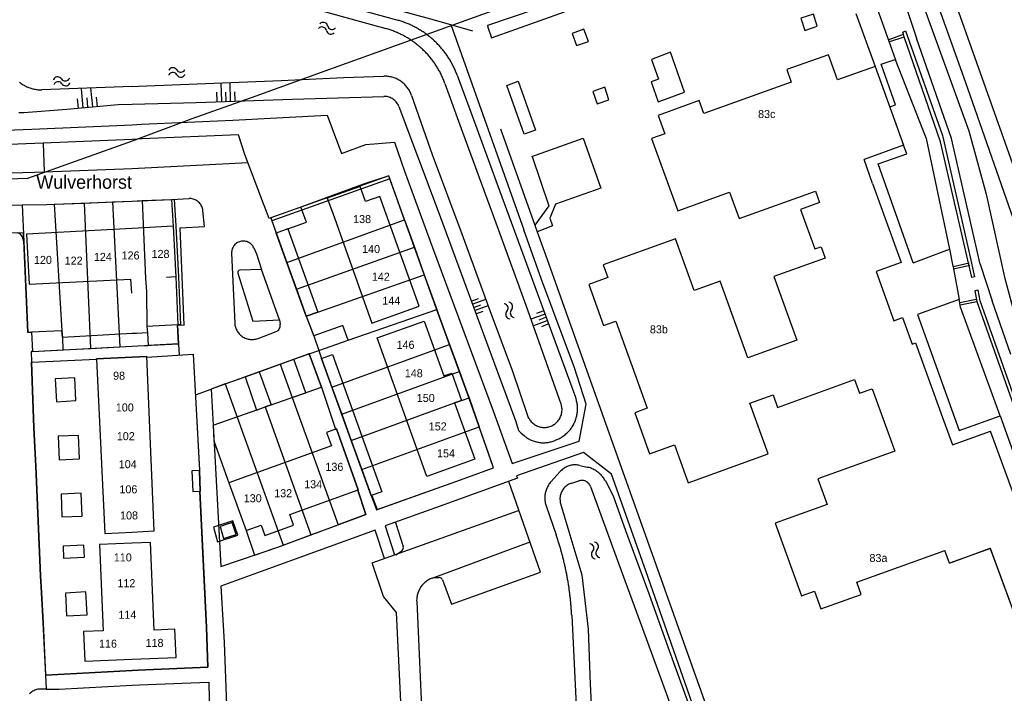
# Model space of a CAD drawing. Extents: x 123992 to 125854, y 449108 to 451911.
# Tile 66 of 175: x 124979 to 125163, y 450174 to 450300. Entities that reach past the tile are written whole.
import ezdxf
from ezdxf.enums import TextEntityAlignment as Align

# ---------------------------------------------------------------- set-up
doc = ezdxf.new("R2010")
doc.units = 0
for name, color, linetype in [('DEFAULT_113', 2, 'CONTINUOUS'), ('DEFAULT_117', 3, 'CONTINUOUS'), ('DEFAULT_21', 8, 'CONTINUOUS'), ('DEFAULT_4', 1, 'CONTINUOUS'), ('DEFAULT_48', 141, 'CONTINUOUS'), ('DEFAULT_5', 1, 'CONTINUOUS'), ('DEFAULT_6', 1, 'CONTINUOUS'), ('DEFAULT_79', 9, 'CONTINUOUS'), ('DEFAULT_80', 9, 'CONTINUOUS'), ('DEFAULT_87', 9, 'CONTINUOUS'), ('DEFAULT_99', 9, 'CONTINUOUS'), ('S04_TALUD', 9, 'CONTINUOUS'), ('S05_WATER', 141, 'CONTINUOUS')]:
    doc.layers.add(name, color=color, linetype=linetype)

msp = doc.modelspace()

# ---------------------------------------------------------------- linework, layer by layer
at = {"layer": 'DEFAULT_21'}
for points in [[(125090.048, 450309.965), (125065.343, 450301.166), (125035.943, 450290.585), (125023.061, 450285.882), (125011.134, 450281.65), (125000, 450277.535)], [(125090.048, 450309.965), (125065.343, 450301.166), (125035.943, 450290.585), (125023.061, 450285.882), (125011.134, 450281.65), (125000, 450277.535)], [(125000, 450277.535), (124980.464, 450270.507), (124951.588, 450269.513), (124919.676, 450268.594), (124904.791, 450268.129), (124904.996, 450265.315)], [(125000, 450277.535), (124980.464, 450270.507), (124951.588, 450269.513), (124919.676, 450268.594), (124904.791, 450268.129), (124904.996, 450265.315)], [(125047.898, 450271.033), (125025.862, 450263.16)], [(125048.079, 450270.492), (125026.053, 450262.629)], [(125048.079, 450270.492), (125047.898, 450271.033)], [(125050.826, 450262.825), (125048.079, 450270.492)], [(124979.419, 450265.6), (124983.96, 450265.663), (124985.418, 450265.723)], [(124985.418, 450265.723), (124991.002, 450265.951)], [(124985.418, 450265.723), (124986.865, 450242.108), (124986.982, 450240.86), (124987.029, 450238.531)], [(124991.002, 450265.951), (124996.289, 450266.168)], [(124991.002, 450265.951), (124992.186, 450238.795)], [(124996.289, 450266.168), (125000, 450266.32)], [(124996.289, 450266.168), (124997.665, 450239.076)], [(125000, 450266.32), (125001.826, 450266.395)], [(125001.826, 450266.395), (125007.338, 450266.62), (125007.837, 450266.65), (125008.139, 450261.616), (125008.632, 450252.18), (125009.019, 450243.228), (125008.453, 450243.2), (125008.647, 450239.667), (125002.993, 450239.356)], [(125001.826, 450266.395), (125002.498, 450251.875), (125002.628, 450249.41), (125002.742, 450242.885), (125002.864, 450241.719), (125002.993, 450239.356)], [(124979.763, 450258.779), (124979.528, 450259.614), (124979.291, 450259.972), (124979.113, 450260.152), (124978.638, 450260.359), (124975.013, 450260.303), (124974.347, 450265.532), (124979.419, 450265.6)], [(124979.419, 450265.6), (124979.763, 450258.779)], [(125025.862, 450263.16), (125026.053, 450262.629)], [(125026.053, 450262.629), (125028.85, 450254.856)], [(125028.85, 450254.856), (125050.826, 450262.825)], [(125050.826, 450262.825), (125052.665, 450257.691)], [(124979.763, 450258.779), (124980.518, 450241.772), (124981.208, 450241.813), (124981.394, 450238.243), (124987.029, 450238.531)], [(125030.66, 450249.839), (125052.665, 450257.691)], [(125052.665, 450257.691), (125054.511, 450252.536)], [(125028.85, 450254.856), (125030.66, 450249.839)], [(125032.48, 450244.791), (125034.666, 450245.579), (125054.511, 450252.536)], [(125054.511, 450252.536), (125056.839, 450246.038)], [(125030.66, 450249.839), (125032.48, 450244.791)], [(125034.844, 450238.395), (125040.301, 450240.337), (125056.839, 450246.038)], [(125056.839, 450246.038), (125057.109, 450245.284), (125059.231, 450239.518)], [(125032.48, 450244.791), (125033.895, 450241.119), (125034.844, 450238.395)], [(124987.029, 450238.531), (124992.186, 450238.795)], [(124992.186, 450238.795), (124997.665, 450239.076)], [(124997.665, 450239.076), (125000, 450239.196)], [(125000, 450239.196), (125001.063, 450239.25), (125002.993, 450239.356)], [(125034.844, 450238.395), (125035.347, 450236.901), (125037.271, 450231.576)], [(125037.271, 450231.576), (125059.231, 450239.518)], [(125059.231, 450239.518), (125061.094, 450234.457)], [(125000, 450178.609), (124983.837, 450177.768), (124983.376, 450187.539), (124983.086, 450193.194), (124982.852, 450196.332), (124981.99, 450216.773), (124981.624, 450223.987), (124981.187, 450236.236), (124993.296, 450236.795), (124993.294, 450236.846), (125000, 450237.169)], [(125002.714, 450237.185), (125011.344, 450237.714), (125012.522, 450215.977), (125012.685, 450212.141), (125012.604, 450212.138), (125013.869, 450186.65), (125014.076, 450179.277), (125001.118, 450178.667), (125000, 450178.609)], [(125000, 450237.169), (125002.709, 450237.3), (125002.714, 450237.185)], [(125027.606, 450235.839), (125030.147, 450236.754)], [(125029.844, 450229.624), (125032.393, 450230.52), (125030.147, 450236.754)], [(125030.147, 450236.754), (125033.005, 450237.783), (125035.311, 450231.545), (125037.943, 450223.698), (125038.091, 450223.751), (125042.189, 450212.37), (125042.109, 450212.341), (125043.625, 450207.772), (125038.409, 450205.832)], [(125023.714, 450234.437), (125027.606, 450235.839)], [(125027.606, 450235.839), (125029.844, 450229.624)], [(125017.359, 450232.148), (125021.07, 450233.485)], [(125021.07, 450233.485), (125023.714, 450234.437)], [(125021.07, 450233.485), (125023.197, 450227.289), (125024.821, 450227.859)], [(125023.714, 450234.437), (125025.902, 450228.239), (125024.821, 450227.859)], [(125039.095, 450226.528), (125058.11, 450233.423), (125059.478, 450233.903), (125061.094, 450234.457)], [(125061.094, 450234.457), (125062.541, 450230.525), (125062.876, 450229.567)], [(125017.359, 450232.148), (125014.755, 450231.21), (125015.081, 450224.437), (125015.242, 450221.519), (125018.025, 450213.682), (125021.23, 450204.783), (125022.815, 450200.188), (125027.153, 450201.645), (125028.175, 450202.025)], [(125017.359, 450232.148), (125028.175, 450202.025)], [(125037.271, 450231.576), (125039.095, 450226.528)], [(125029.844, 450229.624), (125038.409, 450205.832)], [(125040.883, 450221.581), (125060.159, 450228.605), (125061.477, 450229.078), (125062.876, 450229.567)], [(125062.876, 450229.567), (125064.777, 450224.133)], [(125024.821, 450227.859), (125033.356, 450203.952)], [(125039.095, 450226.528), (125040.883, 450221.581)], [(125042.835, 450216.178), (125064.777, 450224.133)], [(125042.835, 450216.178), (125044.598, 450211.3), (125045.559, 450208.614), (125060.397, 450213.92), (125067.453, 450216.484), (125064.777, 450224.133)], [(125040.883, 450221.581), (125042.835, 450216.178)], [(125019.685, 450203.902), (125018.792, 450206.586), (125015.159, 450205.378), (125015.889, 450202.64), (125019.685, 450203.902)], [(125033.356, 450203.952), (125038.409, 450205.832)], [(125028.175, 450202.025), (125033.356, 450203.952)]]:
    msp.add_lwpolyline(points, dxfattribs=at)
at = {"layer": 'DEFAULT_4'}
for points in [[(125138.647, 450291.479), (125131.641, 450288.953), (125129.943, 450293.662), (125122.18, 450290.862), (125123.013, 450288.553), (125106.712, 450282.675), (125105.842, 450285.088), (125098.188, 450282.329), (125099.425, 450278.896), (125096.941, 450277.999), (125101.821, 450264.466), (125111.502, 450267.957), (125113.276, 450263.037), (125127.519, 450268.174), (125128.293, 450266.029)], [(125138.647, 450291.479), (125143.966, 450276.728), (125136.584, 450274.065)], [(125138.191, 450269.611), (125136.584, 450274.065)], [(125138.191, 450269.611), (125143.52, 450254.834), (125138.859, 450253.153), (125142.171, 450243.969), (125143.769, 450244.545), (125145.546, 450239.617), (125146.199, 450239.852), (125151.488, 450225.185)], [(125043.519, 450266.21), (125042.508, 450269.045), (125036.386, 450266.861)], [(125036.386, 450266.861), (125037.413, 450264.03)], [(125053.53, 450246.668), (125046.213, 450267.171), (125043.519, 450266.21)], [(125128.293, 450266.029), (125124.727, 450264.743), (125127.387, 450257.368), (125128.559, 450257.791)], [(125037.413, 450264.03), (125044.73, 450243.528), (125053.53, 450246.668)], [(125000, 450261.196), (124980.25, 450260.136), (124980.735, 450250.79), (124999.686, 450251.737), (124999.852, 450249.201), (125000, 450249.213)], [(125000, 450261.161), (124999.999, 450261.161)], [(125007.642, 450261.606), (125000, 450261.196)], [(125007.642, 450261.606), (125008.131, 450252.137)], [(125128.559, 450257.791), (125129.322, 450255.674), (125119.74, 450252.218), (125124.029, 450240.323), (125114.881, 450237.024), (125109.707, 450251.372), (125104.861, 450249.625), (125101.391, 450259.248), (125087.884, 450254.377), (125088.737, 450252.01), (125085.22, 450250.742), (125087.981, 450243.084), (125090.265, 450243.908), (125096.134, 450227.633), (125093.801, 450226.791), (125096.57, 450219.111), (125101.227, 450220.791), (125103.78, 450213.709), (125118.673, 450219.079), (125115.251, 450228.569)], [(125008.131, 450252.137), (125006.382, 450252.046)], [(125063.936, 450218.077), (125055.011, 450214.876), (125045.727, 450240.759), (125054.503, 450243.907), (125058.179, 450233.659), (125059.645, 450234.186), (125061.477, 450229.078), (125060.159, 450228.605), (125063.936, 450218.077)], [(125000, 450237.169), (124993.294, 450236.846)], [(124993.294, 450236.846), (124993.296, 450236.795)], [(124993.296, 450236.795), (124994.867, 450204.246), (125000, 450204.494)], [(125004.087, 450204.691), (125002.709, 450237.3), (125000, 450237.169)], [(125115.251, 450228.569), (125119.597, 450230.136), (125120.447, 450227.776), (125134.817, 450232.958), (125135.739, 450230.403), (125138.115, 450231.26), (125142.323, 450219.59), (125127.988, 450214.42), (125129.711, 450209.643), (125120.013, 450206.146), (125124.906, 450192.58), (125127.316, 450193.449), (125128.517, 450190.121), (125136.07, 450192.845), (125135.244, 450195.136), (125151.689, 450201.065)], [(125042.189, 450212.37), (125038.091, 450223.751), (125036.272, 450223.095), (125037.178, 450220.578), (125018.025, 450213.682), (125021.23, 450204.783), (125024.064, 450205.804), (125024.765, 450203.858), (125030.107, 450205.781), (125029.393, 450207.763), (125042.189, 450212.37)], [(125151.488, 450225.185), (125153.071, 450220.792)], [(125152.553, 450198.668), (125160.156, 450201.454), (125165.909, 450185.756), (125173.03, 450188.366), (125160.203, 450223.364)], [(125153.071, 450220.792), (125160.203, 450223.364)], [(125160.149, 450201.449), (125165.899, 450185.746), (125173.022, 450188.354), (125160.203, 450223.364)], [(125000, 450204.494), (125004.087, 450204.691)], [(125000, 450202.41), (124993.91, 450202.171), (124994.543, 450186.046), (124990.928, 450185.904), (124991.145, 450180.396), (125000, 450180.743)], [(125008.167, 450181.064), (125007.954, 450186.342), (125004.057, 450186.185), (125003.398, 450202.543), (125000, 450202.41)], [(125160.224, 450201.435), (125152.553, 450198.668), (125151.689, 450201.065)], [(125000, 450180.743), (125008.167, 450181.064)]]:
    msp.add_lwpolyline(points, dxfattribs=at)
at = {"layer": 'DEFAULT_48'}
for points in [[(125136.671, 450340.839), (125144.113, 450320.385), (125155.467, 450288.666), (125166.673, 450256.583), (125172.271, 450240.94)], [(125131.554, 450338.352), (125134.357, 450329.754), (125137.104, 450327.935), (125140.299, 450323.199), (125156.173, 450279.45), (125159.371, 450267.624), (125162.811, 450252.103), (125165.011, 450243.979), (125166.871, 450238.945)], [(125000, 450311.671), (125001.619, 450311.229), (125032.461, 450302.683), (125047.347, 450298.524)], [(125058.361, 450288.302), (125058.292, 450288.49), (125058.22, 450288.676), (125058.147, 450288.862), (125058.071, 450289.047), (125057.992, 450289.231), (125057.912, 450289.415), (125057.829, 450289.597), (125057.744, 450289.778), (125057.657, 450289.958), (125057.568, 450290.137), (125057.477, 450290.315), (125057.383, 450290.491), (125057.287, 450290.667), (125057.189, 450290.841), (125057.089, 450291.014), (125056.987, 450291.186), (125056.883, 450291.357), (125056.777, 450291.527), (125056.668, 450291.695), (125056.558, 450291.861), (125056.445, 450292.027), (125056.331, 450292.191), (125056.215, 450292.353), (125056.096, 450292.515), (125055.976, 450292.674), (125055.854, 450292.833), (125055.729, 450292.989), (125055.603, 450293.145), (125055.475, 450293.298), (125055.345, 450293.45), (125055.214, 450293.601), (125055.08, 450293.75), (125054.945, 450293.897), (125054.808, 450294.043), (125054.669, 450294.187), (125054.528, 450294.329), (125054.386, 450294.469), (125054.242, 450294.608), (125054.096, 450294.745), (125053.949, 450294.88), (125053.8, 450295.014), (125053.649, 450295.145), (125053.497, 450295.275), (125053.343, 450295.403), (125053.188, 450295.529), (125053.031, 450295.653), (125052.872, 450295.775), (125052.713, 450295.895), (125052.551, 450296.013), (125052.389, 450296.13), (125052.224, 450296.244), (125052.059, 450296.356), (125051.892, 450296.466), (125051.724, 450296.575), (125051.554, 450296.681), (125051.384, 450296.785), (125051.212, 450296.887), (125051.038, 450296.987), (125050.864, 450297.084), (125050.688, 450297.18), (125050.511, 450297.274), (125050.333, 450297.365), (125050.154, 450297.454), (125049.974, 450297.541), (125049.793, 450297.626), (125049.611, 450297.708), (125049.428, 450297.789), (125049.244, 450297.867), (125049.058, 450297.942), (125048.873, 450298.016), (125048.686, 450298.087), (125048.498, 450298.156), (125048.309, 450298.223), (125048.12, 450298.287), (125047.93, 450298.349), (125047.739, 450298.409), (125047.547, 450298.467), (125047.355, 450298.522), (125047.347, 450298.524)], [(125000, 450287.73), (125001.18, 450287.773), (125027.814, 450288.855), (125039.492, 450289.404), (125046.946, 450289.627)], [(125052.142, 450286.053), (125052.073, 450286.241), (125051.996, 450286.425), (125051.913, 450286.607), (125051.823, 450286.786), (125051.727, 450286.961), (125051.623, 450287.132), (125051.514, 450287.3), (125051.398, 450287.463), (125051.277, 450287.622), (125051.149, 450287.776), (125051.016, 450287.925), (125050.877, 450288.069), (125050.733, 450288.207), (125050.584, 450288.341), (125050.43, 450288.468), (125050.271, 450288.59), (125050.108, 450288.705), (125049.94, 450288.815), (125049.769, 450288.918), (125049.594, 450289.014), (125049.415, 450289.104), (125049.233, 450289.188), (125049.049, 450289.264), (125048.861, 450289.333), (125048.671, 450289.395), (125048.479, 450289.45), (125048.284, 450289.498), (125048.089, 450289.539), (125047.891, 450289.572), (125047.693, 450289.597), (125047.494, 450289.616), (125047.294, 450289.626), (125047.094, 450289.629), (125046.946, 450289.627)], [(124978.978, 450288.523), (124979.134, 450288.397), (124979.293, 450288.276), (124979.457, 450288.161), (124979.624, 450288.051), (124979.794, 450287.946), (124979.968, 450287.848), (124980.145, 450287.755), (124980.325, 450287.668), (124980.508, 450287.587), (124980.694, 450287.511), (124980.881, 450287.443), (124981.071, 450287.38), (124981.263, 450287.324), (124981.457, 450287.274), (124981.652, 450287.23), (124981.849, 450287.193), (124982.046, 450287.162), (124982.245, 450287.138), (124982.444, 450287.12), (124982.644, 450287.109), (124982.844, 450287.105), (124983.044, 450287.107), (124983.108, 450287.109)], [(125058.361, 450288.302), (125061.658, 450279.193), (125068.313, 450261.057), (125073.485, 450246.897), (125080.025, 450228.452)], [(125000, 450287.73), (124983.108, 450287.109)], [(125052.142, 450286.053), (125056.002, 450274.993), (125061.514, 450260.193), (125066.746, 450245.892), (125070.956, 450234.528), (125073.771, 450226.277)], [(125073.771, 450226.277), (125073.841, 450226.09), (125073.923, 450225.907), (125074.015, 450225.73), (125074.118, 450225.558), (125074.231, 450225.393), (125074.353, 450225.235), (125074.485, 450225.085), (125074.626, 450224.943), (125074.775, 450224.81), (125074.932, 450224.686), (125075.096, 450224.572), (125075.267, 450224.468), (125075.444, 450224.374), (125075.626, 450224.291), (125075.812, 450224.22), (125076.003, 450224.159), (125076.197, 450224.111), (125076.394, 450224.074), (125076.592, 450224.049), (125076.792, 450224.036), (125076.992, 450224.035), (125077.191, 450224.047), (125077.39, 450224.07), (125077.587, 450224.105), (125077.781, 450224.152), (125077.972, 450224.211), (125078.159, 450224.281), (125078.342, 450224.362), (125078.52, 450224.455), (125078.691, 450224.557), (125078.856, 450224.67), (125079.014, 450224.793), (125079.164, 450224.925), (125079.306, 450225.066), (125079.439, 450225.215), (125079.563, 450225.372), (125079.678, 450225.536), (125079.782, 450225.707), (125079.876, 450225.883), (125079.958, 450226.065), (125080.03, 450226.252), (125080.09, 450226.443), (125080.139, 450226.637), (125080.176, 450226.833), (125080.201, 450227.032), (125080.214, 450227.231), (125080.214, 450227.431), (125080.203, 450227.631), (125080.18, 450227.829), (125080.145, 450228.026), (125080.098, 450228.221), (125080.039, 450228.412), (125080.025, 450228.452)], [(125082.029, 450213.651), (125081.84, 450213.586), (125081.655, 450213.509), (125081.476, 450213.421), (125081.303, 450213.321), (125081.136, 450213.21), (125080.977, 450213.089), (125080.826, 450212.958), (125080.684, 450212.817), (125080.551, 450212.668), (125080.428, 450212.51), (125080.316, 450212.345), (125080.214, 450212.173), (125080.123, 450211.994), (125080.044, 450211.811), (125079.978, 450211.622), (125079.923, 450211.43), (125079.881, 450211.234), (125079.851, 450211.037), (125079.834, 450210.837), (125079.83, 450210.638), (125079.839, 450210.438), (125079.861, 450210.239), (125079.896, 450210.042), (125079.943, 450209.848), (125079.955, 450209.804)], [(125082.029, 450213.651), (125083.377, 450214.063)], [(125085.554, 450212.978), (125085.475, 450213.162), (125085.376, 450213.335), (125085.258, 450213.497), (125085.122, 450213.643), (125084.971, 450213.774), (125084.806, 450213.887), (125084.629, 450213.98), (125084.443, 450214.053), (125084.25, 450214.104), (125084.052, 450214.133), (125083.852, 450214.14), (125083.653, 450214.124), (125083.457, 450214.085), (125083.377, 450214.063)], [(125085.554, 450212.978), (125090.826, 450198.502), (125095.256, 450186.478), (125099.887, 450173.716), (125106.081, 450155.9), (125111.394, 450141.339), (125117.808, 450123.363), (125120.917, 450115.055)], [(125079.955, 450209.804), (125081.481, 450204.587), (125083.888, 450196.498), (125085.097, 450186.35), (125085.486, 450176.08), (125086.322, 450158.979), (125087.115, 450144.495), (125088.702, 450114.248), (125089.462, 450102.107)]]:
    msp.add_lwpolyline(points, dxfattribs=at)
at = {"layer": 'DEFAULT_5'}
for points in [[(125031.484, 450265.179), (125025.867, 450263.155)], [(125032.5, 450262.382), (125031.484, 450265.179)], [(125025.867, 450263.155), (125026.876, 450260.33)], [(125029.062, 450261.118), (125032.5, 450262.382)], [(125029.062, 450261.118), (125026.876, 450260.33)]]:
    msp.add_lwpolyline(points, dxfattribs=at)
at = {"layer": 'DEFAULT_6'}
for points in [[(125034.666, 450245.579), (125032.48, 450244.791), (125026.876, 450260.33)], [(125029.062, 450261.118), (125034.666, 450245.579)], [(125000, 450241.562), (124986.982, 450240.86), (124986.865, 450242.108), (124981.208, 450241.813)], [(124981.208, 450241.813), (124981.394, 450238.243)], [(125008.647, 450239.667), (125008.453, 450243.2), (125002.742, 450242.885), (125002.864, 450241.719), (125000.8, 450241.605), (125000, 450241.562)], [(125040.301, 450240.337), (125039.329, 450243.069), (125033.872, 450241.128), (125034.844, 450238.395), (125040.301, 450240.337)], [(124981.394, 450238.243), (125000, 450239.195)], [(125000, 450239.195), (125001.063, 450239.25), (125008.647, 450239.667)], [(125035.311, 450231.545), (125033.005, 450237.783), (125014.755, 450231.21), (125015.081, 450224.437), (125035.311, 450231.545)], [(125046.604, 450212.025), (125044.598, 450211.3), (125035.347, 450236.901), (125037.353, 450237.626), (125046.604, 450212.025)], [(124989.494, 450229.042), (124989.252, 450233.298), (124985.619, 450233.091), (124985.861, 450228.835), (124989.494, 450229.042)], [(124990.14, 450218.145), (124989.939, 450222.551), (124986.17, 450222.379), (124986.372, 450217.973), (124990.14, 450218.145)], [(125012.685, 450212.141), (125012.522, 450215.977), (125011.124, 450215.918), (125011.287, 450212.081), (125012.685, 450212.141)], [(124990.636, 450207.448), (124990.479, 450211.735), (124986.712, 450211.597), (124986.869, 450207.31), (124990.636, 450207.448)], [(125019.369, 450204.06), (125018.634, 450206.27), (125016.412, 450205.531), (125017.013, 450203.277), (125019.369, 450204.06)], [(124991.08, 450199.812), (124990.982, 450202.033), (124987.093, 450201.861), (124987.192, 450199.639), (124991.08, 450199.812)], [(124991.575, 450189.05), (124991.324, 450193.307), (124987.537, 450193.084), (124987.742, 450188.825), (124991.575, 450189.05)]]:
    msp.add_lwpolyline(points, dxfattribs=at)
at = {"layer": 'DEFAULT_79'}
for points in [[(125141.101, 450296.442), (125143.947, 450297.463)], [(125141.245, 450296.053), (125144.101, 450297.017)], [(125153.2, 450254.083), (125156.215, 450254.783)], [(125153.274, 450253.682), (125156.318, 450254.329)], [(125154.451, 450247.343), (125157.534, 450247.999)], [(125154.523, 450246.928), (125157.615, 450247.564)]]:
    msp.add_lwpolyline(points, dxfattribs=at)
at = {"layer": 'DEFAULT_80'}
for points in [[(125140.201, 450341.119), (125173.915, 450246.134)], [(125068.735, 450279.807), (125075.153, 450261.81)], [(125075.153, 450261.81), (125075.585, 450260.6)], [(125075.585, 450260.6), (125077.678, 450254.732)]]:
    msp.add_lwpolyline(points, dxfattribs=at)
at = {"layer": 'DEFAULT_87'}
for points in [[(125000, 450314.269), (125016.864, 450309.418), (125031.191, 450305.211), (125049.554, 450300.082)], [(125060.634, 450289.861), (125060.564, 450290.048), (125060.491, 450290.235), (125060.416, 450290.42), (125060.339, 450290.605), (125060.26, 450290.788), (125060.179, 450290.971), (125060.095, 450291.153), (125060.009, 450291.333), (125059.921, 450291.513), (125059.831, 450291.691), (125059.739, 450291.869), (125059.644, 450292.045), (125059.548, 450292.22), (125059.449, 450292.394), (125059.348, 450292.567), (125059.245, 450292.738), (125059.14, 450292.909), (125059.033, 450293.078), (125058.924, 450293.245), (125058.813, 450293.412), (125058.7, 450293.577), (125058.585, 450293.74), (125058.468, 450293.903), (125058.349, 450294.063), (125058.229, 450294.223), (125058.106, 450294.381), (125057.981, 450294.537), (125057.855, 450294.692), (125057.726, 450294.845), (125057.596, 450294.997), (125057.464, 450295.147), (125057.33, 450295.296), (125057.194, 450295.443), (125057.057, 450295.588), (125056.918, 450295.731), (125056.777, 450295.873), (125056.634, 450296.014), (125056.49, 450296.152), (125056.344, 450296.289), (125056.196, 450296.424), (125056.047, 450296.557), (125055.896, 450296.688), (125055.744, 450296.818), (125055.59, 450296.945), (125055.434, 450297.071), (125055.277, 450297.195), (125055.119, 450297.317), (125054.959, 450297.437), (125054.797, 450297.555), (125054.635, 450297.671), (125054.47, 450297.786), (125054.305, 450297.898), (125054.138, 450298.008), (125053.97, 450298.116), (125053.8, 450298.222), (125053.629, 450298.326), (125053.457, 450298.428), (125053.284, 450298.528), (125053.11, 450298.626), (125052.934, 450298.722), (125052.757, 450298.815), (125052.579, 450298.907), (125052.4, 450298.996), (125052.22, 450299.083), (125052.039, 450299.168), (125051.857, 450299.251), (125051.674, 450299.331), (125051.49, 450299.41), (125051.305, 450299.486), (125051.119, 450299.559), (125050.932, 450299.631), (125050.745, 450299.7), (125050.556, 450299.767), (125050.367, 450299.832), (125050.177, 450299.895), (125049.987, 450299.955), (125049.795, 450300.013), (125049.603, 450300.068), (125049.554, 450300.082)], [(125060.634, 450289.861), (125064.308, 450279.887), (125068.542, 450268.291), (125072.478, 450257.634), (125077.129, 450244.938), (125082.728, 450229.704)], [(124979.755, 450282.871), (124987.756, 450283.457), (124997.346, 450284.36), (125000, 450284.432)], [(125000, 450284.432), (125011.912, 450284.756), (125029.888, 450285.336), (125046.931, 450285.873)], [(125049.772, 450283.969), (125049.695, 450284.154), (125049.606, 450284.333), (125049.505, 450284.505), (125049.392, 450284.67), (125049.269, 450284.828), (125049.135, 450284.976), (125048.991, 450285.115), (125048.838, 450285.244), (125048.677, 450285.362), (125048.508, 450285.469), (125048.332, 450285.565), (125048.151, 450285.648), (125047.964, 450285.719), (125047.772, 450285.776), (125047.577, 450285.821), (125047.38, 450285.852), (125047.181, 450285.87), (125046.981, 450285.874), (125046.931, 450285.873)], [(124978.817, 450282.871), (124979.017, 450282.86), (124979.217, 450282.854), (124979.417, 450282.855), (124979.617, 450282.862), (124979.755, 450282.871)], [(125049.772, 450283.969), (125057.096, 450264.42), (125067.016, 450237.589), (125071.608, 450225.172), (125072.064, 450223.453), (125072.563, 450222.993), (125073.13, 450222.508)], [(125079.259, 450221.758), (125079.442, 450221.838), (125079.623, 450221.924), (125079.801, 450222.015), (125079.976, 450222.112), (125080.147, 450222.215), (125080.315, 450222.323), (125080.48, 450222.437), (125080.641, 450222.555), (125080.798, 450222.679), (125080.952, 450222.807), (125081.101, 450222.941), (125081.245, 450223.079), (125081.385, 450223.222), (125081.521, 450223.369), (125081.652, 450223.52), (125081.777, 450223.676), (125081.898, 450223.835), (125082.014, 450223.998), (125082.124, 450224.165), (125082.23, 450224.335), (125082.329, 450224.508), (125082.423, 450224.685), (125082.511, 450224.864), (125082.594, 450225.046), (125082.671, 450225.231), (125082.741, 450225.418), (125082.806, 450225.607), (125082.865, 450225.799), (125082.917, 450225.992), (125082.964, 450226.186), (125083.004, 450226.382), (125083.038, 450226.579), (125083.066, 450226.777), (125083.087, 450226.976), (125083.102, 450227.175), (125083.11, 450227.375), (125083.112, 450227.575), (125083.108, 450227.775), (125083.097, 450227.975), (125083.081, 450228.174), (125083.057, 450228.373), (125083.028, 450228.571), (125082.992, 450228.767), (125082.949, 450228.963), (125082.901, 450229.157), (125082.846, 450229.349), (125082.786, 450229.54), (125082.728, 450229.704)], [(125073.13, 450222.508), (125073.284, 450222.381), (125073.443, 450222.259), (125073.606, 450222.143), (125073.773, 450222.034), (125073.944, 450221.93), (125074.119, 450221.832), (125074.297, 450221.741), (125074.478, 450221.656), (125074.662, 450221.578), (125074.849, 450221.507), (125075.038, 450221.442), (125075.229, 450221.384), (125075.423, 450221.333), (125075.618, 450221.289), (125075.814, 450221.252), (125076.012, 450221.222), (125076.211, 450221.199), (125076.41, 450221.184), (125076.61, 450221.175), (125076.81, 450221.174), (125077.01, 450221.18), (125077.209, 450221.193), (125077.408, 450221.213), (125077.607, 450221.241), (125077.804, 450221.275), (125077.999, 450221.317), (125078.193, 450221.365), (125078.385, 450221.421), (125078.575, 450221.483), (125078.763, 450221.553), (125078.888, 450221.603)], [(125078.888, 450221.603), (125079.259, 450221.758)], [(125083.512, 450216.946), (125083.316, 450216.985), (125083.118, 450217.013), (125082.919, 450217.032), (125082.719, 450217.039), (125082.519, 450217.036), (125082.319, 450217.023), (125082.121, 450216.999), (125081.924, 450216.964), (125081.729, 450216.919), (125081.537, 450216.864), (125081.348, 450216.799), (125081.162, 450216.724), (125080.981, 450216.64), (125080.805, 450216.546), (125080.633, 450216.443), (125080.468, 450216.33), (125080.308, 450216.21), (125080.155, 450216.081), (125080.009, 450215.944), (125079.871, 450215.8), (125079.852, 450215.779)], [(125083.512, 450216.946), (125084.933, 450216.624)], [(125088.31, 450214.033), (125088.213, 450214.208), (125088.11, 450214.379), (125088, 450214.546), (125087.884, 450214.709), (125087.761, 450214.867), (125087.632, 450215.02), (125087.497, 450215.167), (125087.356, 450215.309), (125087.21, 450215.446), (125087.059, 450215.577), (125086.903, 450215.702), (125086.742, 450215.82), (125086.576, 450215.932), (125086.406, 450216.038), (125086.232, 450216.136), (125086.054, 450216.228), (125085.873, 450216.313), (125085.689, 450216.39), (125085.501, 450216.46), (125085.312, 450216.523), (125085.119, 450216.578), (125084.933, 450216.624)], [(125078.155, 450213.884), (125079.852, 450215.779)], [(125078.155, 450213.884), (125078.025, 450213.732), (125077.901, 450213.575), (125077.785, 450213.412), (125077.676, 450213.244), (125077.575, 450213.072), (125077.481, 450212.895), (125077.395, 450212.715), (125077.318, 450212.53), (125077.249, 450212.343), (125077.188, 450212.152), (125077.135, 450211.959), (125077.092, 450211.764), (125077.057, 450211.567), (125077.03, 450211.369), (125077.013, 450211.17), (125077.004, 450210.97), (125077.005, 450210.77), (125077.014, 450210.57), (125077.032, 450210.371), (125077.059, 450210.173), (125077.095, 450209.976), (125077.139, 450209.781), (125077.192, 450209.588), (125077.249, 450209.411)], [(125088.31, 450214.033), (125089.754, 450211.287), (125092.059, 450204.756), (125096.43, 450192.992), (125099.938, 450183.025), (125103.887, 450172.24), (125107.255, 450163.193), (125111.384, 450151.808), (125115.634, 450139.864), (125118.862, 450130.896), (125124.07, 450115.397)], [(125077.249, 450209.411), (125079.115, 450203.991)], [(125082.019, 450188.884), (125082.009, 450189.084), (125081.998, 450189.283), (125081.987, 450189.483), (125081.975, 450189.683), (125081.962, 450189.882), (125081.948, 450190.082), (125081.934, 450190.281), (125081.918, 450190.481), (125081.903, 450190.68), (125081.886, 450190.879), (125081.869, 450191.079), (125081.851, 450191.278), (125081.832, 450191.477), (125081.812, 450191.676), (125081.792, 450191.875), (125081.771, 450192.074), (125081.749, 450192.273), (125081.727, 450192.471), (125081.704, 450192.67), (125081.68, 450192.869), (125081.655, 450193.067), (125081.63, 450193.266), (125081.604, 450193.464), (125081.577, 450193.662), (125081.549, 450193.86), (125081.521, 450194.058), (125081.492, 450194.256), (125081.462, 450194.454), (125081.432, 450194.651), (125081.401, 450194.849), (125081.369, 450195.046), (125081.336, 450195.244), (125081.303, 450195.441), (125081.269, 450195.638), (125081.234, 450195.835), (125081.198, 450196.032), (125081.162, 450196.228), (125081.125, 450196.425), (125081.087, 450196.621), (125081.049, 450196.818), (125081.01, 450197.014), (125080.97, 450197.21), (125080.929, 450197.406), (125080.888, 450197.601), (125080.846, 450197.797), (125080.803, 450197.992), (125080.76, 450198.188), (125080.716, 450198.383), (125080.671, 450198.578), (125080.625, 450198.772), (125080.579, 450198.967), (125080.532, 450199.161), (125080.484, 450199.355), (125080.436, 450199.549), (125080.387, 450199.743), (125080.337, 450199.937), (125080.286, 450200.131), (125080.235, 450200.324), (125080.183, 450200.517), (125080.13, 450200.71), (125080.077, 450200.903), (125080.023, 450201.095), (125079.968, 450201.287), (125079.912, 450201.48), (125079.856, 450201.672), (125079.799, 450201.863), (125079.741, 450202.055), (125079.683, 450202.246), (125079.624, 450202.437), (125079.564, 450202.628), (125079.504, 450202.819), (125079.443, 450203.009), (125079.381, 450203.199), (125079.318, 450203.389), (125079.255, 450203.579), (125079.191, 450203.768), (125079.126, 450203.958), (125079.115, 450203.991)], [(125082.019, 450188.884), (125082.77, 450173.382), (125083.22, 450162.133), (125084.031, 450148.728), (125084.805, 450132.826), (125085.417, 450119.719), (125086.225, 450100.998)]]:
    msp.add_lwpolyline(points, dxfattribs=at)
at = {"layer": 'DEFAULT_99'}
for points in [[(124968.203, 450382.715), (124965.904, 450382.481), (124966.462, 450370.672), (124967.82, 450337.84), (124968.86, 450316.04), (124969.396, 450303.172), (124969.751, 450290.204), (124970.011, 450279.333), (124981.247, 450279.774), (125000, 450280.585)], [(125134.767, 450327.185), (125138.659, 450319.968), (125146.406, 450296.749)], [(125133.418, 450318.009), (125142.445, 450292.688)], [(125000, 450315.937), (125001.315, 450315.544), (125024.757, 450308.851), (125044.658, 450303.353), (125056.34, 450300.147), (125063.515, 450298.123)], [(125079.976, 450303.576), (125079.932, 450303.7), (125066.3, 450299.101), (125066.399, 450298.808)], [(125066.399, 450298.808), (125067.074, 450296.816), (125080.666, 450301.662)], [(125127.827, 450298.966), (125127.138, 450301.238), (125124.766, 450300.465), (125125.558, 450298.181), (125127.827, 450298.966)], [(125135.078, 450301.373), (125138.647, 450291.479)], [(125059.462, 450299.283), (125073.105, 450260.935)], [(125085.164, 450296.133), (125084.301, 450298.411), (125082.108, 450297.608), (125082.903, 450295.358), (125085.164, 450296.133)], [(125143.947, 450297.463), (125143.805, 450297.875), (125144.319, 450298.105), (125151.257, 450278.563), (125156.276, 450256.413), (125157.19, 450252.139)], [(125144.101, 450297.017), (125143.947, 450297.463)], [(125157.19, 450252.139), (125156.708, 450252.028), (125150.889, 450277.397), (125144.101, 450297.017)], [(125158.277, 450254.534), (125152.901, 450277.973), (125146.406, 450296.749)], [(125103.098, 450286.67), (125100.466, 450294.134), (125096.903, 450292.77), (125098.254, 450289.106), (125096.843, 450288.6), (125098.167, 450284.827), (125103.098, 450286.67)], [(125141.375, 450283.912), (125142.479, 450284.297), (125139.764, 450291.873), (125142.406, 450292.759), (125148.175, 450277.989), (125152.516, 450257.344)], [(125075.262, 450279.571), (125073.125, 450278.822), (125069.913, 450287.913), (125072.046, 450288.684), (125075.262, 450279.571)], [(125088.95, 450285.251), (125088.184, 450287.57), (125085.95, 450286.775), (125086.797, 450284.5), (125088.95, 450285.251)], [(125000, 450280.585), (125001.746, 450280.661), (125018.743, 450281.435), (125036.399, 450282.368), (125039.044, 450275.218), (125043.623, 450276.86), (125048.961, 450277.324), (125050.826, 450271.912), (125056.038, 450257.671), (125067.383, 450227.132), (125070.892, 450217.286), (125083.386, 450221.472), (125084.719, 450228.405), (125082.534, 450235.137), (125076.38, 450251.674), (125073.105, 450260.935)], [(125025.867, 450263.155), (125025.581, 450263.052), (125024.296, 450266.295), (125021.027, 450275.023), (125019.845, 450278.699), (125001.849, 450277.924), (125000, 450277.845)], [(124983.362, 450277.135), (124972.305, 450276.692), (124970.205, 450276.536), (124970.399, 450272.799), (124970.358, 450271.421)], [(125000, 450277.845), (124983.362, 450277.135)], [(124983.362, 450277.135), (124983.529, 450271.807)], [(125074.582, 450274.645), (125084.161, 450278.081), (125087.488, 450268.715), (125078.986, 450265.717), (125077.937, 450263.126), (125078.453, 450261.675), (125075.584, 450260.6)], [(125145.778, 450254.803), (125139.213, 450273.24), (125144.571, 450275.159), (125143.966, 450276.728)], [(125000, 450272.408), (125001.154, 450272.45), (125021.609, 450273.525)], [(125074.629, 450274.662), (125077.744, 450265.444), (125075.153, 450261.81)], [(124970.358, 450271.421), (124981.732, 450271.741), (124983.529, 450271.807)], [(124983.529, 450271.807), (125000, 450272.408)], [(125066.565, 450219.02), (125062.541, 450230.525), (125057.109, 450245.284), (125047.887, 450271.029), (125043.15, 450269.448), (125037.373, 450267.345), (125031.484, 450265.179)], [(124975.102, 450265.541), (124983.96, 450265.663), (125000, 450266.32)], [(125000, 450266.32), (125007.338, 450266.62), (125007.642, 450261.606)], [(125007.338, 450266.62), (125010.599, 450266.785)], [(125013.17, 450264.535), (125013.142, 450264.733), (125013.099, 450264.928), (125013.04, 450265.119), (125012.966, 450265.305), (125012.877, 450265.484), (125012.774, 450265.656), (125012.658, 450265.819), (125012.53, 450265.972), (125012.389, 450266.114), (125012.238, 450266.244), (125012.076, 450266.362), (125011.906, 450266.467), (125011.728, 450266.558), (125011.543, 450266.634), (125011.352, 450266.695), (125011.158, 450266.741), (125010.96, 450266.771), (125010.761, 450266.785), (125010.599, 450266.785)], [(124981.208, 450241.813), (124980.518, 450241.772), (124979.692, 450260.375), (124975.013, 450260.303), (124975.102, 450265.541)], [(125008.499, 450243.186), (125009.679, 450243.107), (125008.942, 450261.347), (125013.461, 450261.591), (125013.17, 450264.535)], [(125022.686, 450257.577), (125022.595, 450257.755), (125022.487, 450257.923), (125022.364, 450258.081), (125022.228, 450258.227), (125022.078, 450258.36), (125021.917, 450258.479), (125021.746, 450258.582), (125021.566, 450258.668), (125021.379, 450258.738), (125021.186, 450258.791), (125020.989, 450258.825), (125020.789, 450258.841), (125020.59, 450258.839), (125020.391, 450258.818), (125020.195, 450258.779), (125020.003, 450258.722), (125019.817, 450258.648), (125019.639, 450258.557), (125019.471, 450258.449), (125019.312, 450258.327), (125019.166, 450258.191), (125019.033, 450258.042), (125018.914, 450257.881), (125018.811, 450257.71), (125018.724, 450257.53), (125018.653, 450257.343), (125018.6, 450257.15), (125018.566, 450256.953), (125018.549, 450256.754), (125018.55, 450256.578)], [(125018.55, 450256.578), (125019.132, 450243.532)], [(125022.686, 450257.577), (125023.205, 450256.444), (125024.127, 450253.508)], [(125145.778, 450254.803), (125152.516, 450257.344)], [(125152.516, 450257.344), (125153.193, 450254.126), (125153.2, 450254.083)], [(125077.678, 450254.732), (125107.766, 450170.289)], [(125020.055, 450253.38), (125019.865, 450253.325), (125019.727, 450253.183), (125019.677, 450252.992), (125019.695, 450252.878)], [(125019.695, 450252.878), (125022.496, 450243.877), (125027.455, 450244.161), (125024.127, 450253.508), (125020.055, 450253.38)], [(125153.2, 450254.083), (125153.274, 450253.682)], [(125153.274, 450253.682), (125154.348, 450247.938)], [(125158.277, 450254.534), (125160.486, 450247.691)], [(125008.131, 450252.137), (125008.519, 450243.206)], [(125165.413, 450227.419), (125158.264, 450247.707), (125157.891, 450249.656), (125157.251, 450249.535), (125157.619, 450247.543), (125164.869, 450227.136)], [(125162.023, 450226.178), (125154.602, 450246.481), (125154.348, 450247.938), (125146.551, 450245.13), (125154.315, 450223.455), (125162.023, 450226.178)], [(125164.013, 450237.671), (125160.486, 450247.691)], [(125027.455, 450244.161), (125027.612, 450243.306)], [(125032.48, 450244.791), (125033.917, 450241.11)], [(125019.132, 450243.532), (125019.147, 450243.333), (125019.174, 450243.135), (125019.214, 450242.939), (125019.266, 450242.745), (125019.329, 450242.556), (125019.405, 450242.37), (125019.491, 450242.19), (125019.589, 450242.016), (125019.697, 450241.848), (125019.816, 450241.687), (125019.944, 450241.533), (125020.081, 450241.388), (125020.228, 450241.252), (125020.382, 450241.125), (125020.544, 450241.008), (125020.713, 450240.901), (125020.889, 450240.804), (125021.07, 450240.719), (125021.255, 450240.646), (125021.446, 450240.584), (125021.639, 450240.534), (125021.835, 450240.496), (125022.034, 450240.47), (125022.233, 450240.456), (125022.433, 450240.455), (125022.633, 450240.467), (125022.831, 450240.491), (125023.028, 450240.527), (125023.222, 450240.575), (125023.413, 450240.635), (125023.497, 450240.666)], [(125023.497, 450240.666), (125026.844, 450241.942)], [(125026.844, 450241.942), (125027.024, 450242.028), (125027.188, 450242.142), (125027.331, 450242.282), (125027.45, 450242.442), (125027.541, 450242.62), (125027.601, 450242.811), (125027.63, 450243.008), (125027.626, 450243.208), (125027.612, 450243.306)], [(124981.394, 450238.243), (124981.115, 450238.228), (124981.187, 450236.236)], [(125008.602, 450239.57), (125008.764, 450237.552)], [(125033.005, 450237.783), (125034.844, 450238.395)], [(124981.187, 450236.236), (124993.296, 450236.795)], [(125002.745, 450237.187), (125011.344, 450237.714), (125012.543, 450216.037)], [(124981.187, 450236.236), (124981.624, 450223.987), (124981.99, 450216.773), (124982.852, 450196.332), (124983.086, 450193.194), (124983.376, 450187.539), (124983.83, 450177.768)], [(125011.79, 450230.103), (125014.755, 450231.21)], [(125035.311, 450231.545), (125037.932, 450223.731)], [(125162.023, 450226.178), (125175.223, 450189.149)], [(125015.081, 450224.437), (125016.538, 450198.08), (125027.153, 450201.645), (125043.625, 450207.772), (125042.109, 450212.341)], [(125044.725, 450211.346), (125045.724, 450208.673), (125060.397, 450213.92), (125067.453, 450216.484), (125066.565, 450219.02)], [(125104.507, 450172.54), (125095.906, 450197.087), (125089.471, 450215.284), (125084.228, 450219.355), (125071.714, 450214.989), (125071.914, 450214.53), (125057.461, 450209.303), (125047.186, 450205.638), (125048.971, 450200.225)], [(125057.921, 450195.536), (125059.597, 450191.043), (125076.209, 450197.011), (125070.275, 450213.929)], [(125000, 450178.609), (125001.118, 450178.667), (125014.076, 450179.277), (125013.869, 450186.65), (125013.176, 450200.554), (125012.606, 450212.102)], [(125044.795, 450198.726), (125072.088, 450208.503)], [(125049.125, 450206.259), (125050.568, 450201.82)], [(125047.05, 450199.534), (125045.348, 450204.817), (125024.057, 450197.147), (125016.561, 450194.364), (125017.151, 450183.835), (125018.114, 450158.922), (125018.907, 450144.358), (125045.561, 450145.519), (125050.107, 450145.696)], [(125050.257, 450200.924), (125050.408, 450201.054), (125050.521, 450201.219), (125050.588, 450201.406), (125050.607, 450201.605), (125050.574, 450201.802), (125050.568, 450201.82)], [(125055.989, 450195.888), (125074.264, 450202.663)], [(125049.211, 450200.226), (125050.257, 450200.924)], [(125040.743, 450143.017), (125051.561, 450143.686), (125051.51, 450144.437), (125051.501, 450144.565), (125049.292, 450189.46), (125046.912, 450192.454), (125044.802, 450198.728)], [(125055.989, 450195.888), (125055.803, 450195.814), (125055.621, 450195.732), (125055.442, 450195.642), (125055.268, 450195.544), (125055.098, 450195.438), (125054.933, 450195.325), (125054.774, 450195.205), (125054.62, 450195.077), (125054.472, 450194.943), (125054.33, 450194.802), (125054.194, 450194.655), (125054.065, 450194.502), (125053.944, 450194.343), (125053.829, 450194.179), (125053.722, 450194.01), (125053.623, 450193.836), (125053.531, 450193.659), (125053.448, 450193.477), (125053.373, 450193.291), (125053.306, 450193.103), (125053.248, 450192.912), (125053.199, 450192.718), (125053.158, 450192.522), (125053.126, 450192.325), (125053.103, 450192.126), (125053.089, 450191.927), (125053.083, 450191.727), (125053.087, 450191.527), (125053.088, 450191.507)], [(125056.373, 450195.975), (125057.283, 450195.978)], [(125057.921, 450195.536), (125057.825, 450195.71), (125057.682, 450195.849), (125057.505, 450195.941), (125057.309, 450195.978), (125057.283, 450195.978)], [(125053.088, 450191.507), (125054.444, 450161.95), (125055.97, 450133.06), (125056.948, 450113.082)], [(124983.83, 450177.768), (125000, 450178.609)], [(124983.83, 450177.768), (124983.914, 450175.17)], [(124983.914, 450175.17), (124984.853, 450175.169), (124986.352, 450175.166), (125000, 450175.878)], [(125000, 450175.878), (125001.38, 450175.95), (125010.959, 450176.358), (125014.298, 450176.46), (125014.412, 450169.823)], [(124982.978, 450175.171), (124982.778, 450175.165), (124982.579, 450175.145), (124982.382, 450175.113), (124982.187, 450175.068), (124981.995, 450175.01), (124981.808, 450174.941), (124981.626, 450174.859), (124981.449, 450174.765), (124981.279, 450174.66), (124981.116, 450174.545), (124980.96, 450174.418), (124980.814, 450174.283)], [(124983.914, 450175.17), (124982.978, 450175.171)]]:
    msp.add_lwpolyline(points, dxfattribs=at)
at = {"layer": 'S04_TALUD'}
for p, q in [((125016.516, 450288.321), (125016.63, 450284.993)), ((125018.18, 450288.377), (125018.294, 450285.049)), ((124990.455, 450287.251), (124990.789, 450283.733)), ((124992.214, 450287.419), (124992.549, 450283.901)), ((125015.741, 450286.628), (125015.798, 450284.964)), ((125017.405, 450286.685), (125017.462, 450285.021)), ((125019.069, 450286.742), (125019.126, 450285.078)), ((124989.743, 450285.409), (124989.91, 450283.65)), ((124991.502, 450285.576), (124991.669, 450283.817)), ((124993.261, 450285.743), (124993.428, 450283.984)), ((125064.545, 450248.061), (125063.37, 450247.628)), ((125065.937, 450247.906), (125063.587, 450247.041)), ((125064.978, 450246.886), (125063.803, 450246.453)), ((125066.37, 450246.731), (125064.019, 450245.865)), ((125065.411, 450245.711), (125064.236, 450245.278)), ((125075.488, 450245.37), (125076.721, 450245.835)), ((125074.487, 450244.288), (125076.953, 450245.219)), ((125074.953, 450243.055), (125077.419, 450243.985)), ((125075.953, 450244.137), (125077.186, 450244.602)), ((125076.418, 450242.904), (125077.651, 450243.369))]:
    msp.add_line(p, q, dxfattribs=at)
at = {"layer": 'S05_WATER'}
for points in [[(125036.236, 450298.169), (125036.169, 450298.357), (125036.061, 450298.525), (125035.916, 450298.662), (125035.744, 450298.763), (125035.553, 450298.82), (125035.353, 450298.831), (125035.157, 450298.795), (125034.974, 450298.715), (125034.816, 450298.594), (125034.789, 450298.567)], [(125036.474, 450299.037), (125036.408, 450299.225), (125036.3, 450299.393), (125036.155, 450299.53), (125035.983, 450299.63), (125035.791, 450299.688), (125035.592, 450299.699), (125035.396, 450299.663), (125035.213, 450299.582), (125035.054, 450299.461), (125035.028, 450299.435)], [(125036.474, 450299.037), (125036.541, 450298.849), (125036.649, 450298.681), (125036.794, 450298.544), (125036.966, 450298.443), (125037.157, 450298.386), (125037.357, 450298.375), (125037.553, 450298.411), (125037.736, 450298.491), (125037.894, 450298.612), (125037.921, 450298.639)], [(125036.236, 450298.169), (125036.302, 450297.981), (125036.41, 450297.813), (125036.555, 450297.676), (125036.727, 450297.576), (125036.919, 450297.518), (125037.118, 450297.507), (125037.314, 450297.543), (125037.497, 450297.624), (125037.656, 450297.745), (125037.682, 450297.771)], [(125008.295, 450290.806), (125008.176, 450290.966), (125008.023, 450291.094), (125007.844, 450291.183), (125007.649, 450291.227), (125007.45, 450291.225), (125007.256, 450291.177), (125007.079, 450291.085), (125006.929, 450290.954), (125006.813, 450290.791), (125006.795, 450290.758)], [(125008.323, 450289.906), (125008.204, 450290.066), (125008.051, 450290.194), (125007.872, 450290.283), (125007.678, 450290.328), (125007.478, 450290.326), (125007.285, 450290.277), (125007.108, 450290.185), (125006.957, 450290.054), (125006.841, 450289.892), (125006.824, 450289.859)], [(125008.295, 450290.806), (125008.414, 450290.646), (125008.567, 450290.518), (125008.746, 450290.429), (125008.94, 450290.384), (125009.14, 450290.386), (125009.333, 450290.435), (125009.51, 450290.527), (125009.661, 450290.658), (125009.777, 450290.82), (125009.794, 450290.853)], [(125008.323, 450289.906), (125008.442, 450289.746), (125008.595, 450289.618), (125008.774, 450289.529), (125008.969, 450289.485), (125009.168, 450289.487), (125009.362, 450289.535), (125009.539, 450289.627), (125009.689, 450289.758), (125009.805, 450289.921), (125009.823, 450289.954)], [(124986.792, 450289.128), (124986.664, 450289.28), (124986.503, 450289.398), (124986.319, 450289.476), (124986.122, 450289.508), (124985.923, 450289.494), (124985.733, 450289.433), (124985.562, 450289.33), (124985.42, 450289.19), (124985.314, 450289.02), (124985.299, 450288.986)], [(124986.878, 450288.232), (124986.749, 450288.384), (124986.588, 450288.502), (124986.404, 450288.58), (124986.207, 450288.612), (124986.008, 450288.598), (124985.818, 450288.537), (124985.647, 450288.434), (124985.505, 450288.294), (124985.399, 450288.124), (124985.384, 450288.09)], [(124986.792, 450289.128), (124986.921, 450288.976), (124987.082, 450288.858), (124987.266, 450288.78), (124987.463, 450288.748), (124987.662, 450288.762), (124987.852, 450288.823), (124988.023, 450288.926), (124988.165, 450289.066), (124988.271, 450289.236), (124988.286, 450289.27)], [(124986.878, 450288.232), (124987.006, 450288.08), (124987.167, 450287.962), (124987.351, 450287.884), (124987.548, 450287.852), (124987.747, 450287.866), (124987.937, 450287.927), (124988.108, 450288.03), (124988.25, 450288.17), (124988.356, 450288.34), (124988.371, 450288.374)], [(125070.781, 450246.001), (125070.897, 450246.164), (125070.973, 450246.348), (125071.003, 450246.546), (125070.986, 450246.745), (125070.924, 450246.934), (125070.819, 450247.104), (125070.677, 450247.244), (125070.506, 450247.348), (125070.316, 450247.409), (125070.279, 450247.415)], [(125069.933, 450245.701), (125070.049, 450245.863), (125070.124, 450246.047), (125070.155, 450246.245), (125070.138, 450246.444), (125070.075, 450246.633), (125069.97, 450246.803), (125069.829, 450246.943), (125069.658, 450247.047), (125069.468, 450247.108), (125069.431, 450247.114)], [(125069.933, 450245.701), (125069.817, 450245.538), (125069.741, 450245.354), (125069.711, 450245.156), (125069.728, 450244.957), (125069.79, 450244.768), (125069.895, 450244.598), (125070.037, 450244.458), (125070.208, 450244.354), (125070.398, 450244.293), (125070.435, 450244.287)], [(125070.781, 450246.001), (125070.665, 450245.839), (125070.59, 450245.655), (125070.559, 450245.457), (125070.576, 450245.258), (125070.639, 450245.069), (125070.744, 450244.899), (125070.885, 450244.759), (125071.056, 450244.655), (125071.246, 450244.594), (125071.283, 450244.588)], [(125085.924, 450200.9), (125086.044, 450201.06), (125086.123, 450201.243), (125086.158, 450201.439), (125086.145, 450201.638), (125086.087, 450201.829), (125085.986, 450202.001), (125085.848, 450202.145), (125085.679, 450202.252), (125085.491, 450202.318), (125085.454, 450202.325)], [(125086.778, 450201.182), (125086.898, 450201.341), (125086.978, 450201.524), (125087.012, 450201.721), (125087, 450201.92), (125086.942, 450202.111), (125086.841, 450202.283), (125086.702, 450202.427), (125086.534, 450202.534), (125086.346, 450202.599), (125086.309, 450202.606)], [(125085.924, 450200.9), (125085.804, 450200.741), (125085.724, 450200.558), (125085.69, 450200.361), (125085.702, 450200.162), (125085.76, 450199.971), (125085.861, 450199.799), (125086, 450199.655), (125086.168, 450199.548), (125086.356, 450199.483), (125086.393, 450199.476)], [(125086.778, 450201.182), (125086.658, 450201.022), (125086.579, 450200.839), (125086.544, 450200.643), (125086.557, 450200.444), (125086.615, 450200.253), (125086.716, 450200.081), (125086.854, 450199.937), (125087.023, 450199.83), (125087.211, 450199.764), (125087.248, 450199.757)]]:
    msp.add_lwpolyline(points, dxfattribs=at)

# ---------------------------------------------------------------- texts
at = {"layer": 'DEFAULT_113'}
for s, p in [('83c', (125118.426, 450282.573)), ('138', (125042.897, 450262.953)), ('124', (124994.509, 450255.884)), ('126', (124999.682, 450256.164)), ('128', (125005.275, 450256.444)), ('140', (125044.575, 450257.36)), ('120', (124983.324, 450255.325)), ('122', (124989.057, 450255.185)), ('142', (125046.393, 450252.187)), ('144', (125048.35, 450247.713)), ('83b', (125098.294, 450242.355)), ('146', (125051.006, 450239.464)), ('98', (124997.537, 450233.694)), ('148', (125052.544, 450234.152)), ('150', (125054.781, 450229.538)), ('100', (124998.604, 450227.764)), ('152', (125057.018, 450224.225)), ('102', (124998.787, 450222.402)), ('154', (125058.556, 450219.192)), ('104', (124999.152, 450217.163)), ('136', (125037.724, 450216.675)), ('106', (124999.274, 450212.472)), ('132', (125028.17, 450211.74)), ('134', (125033.763, 450213.418)), ('130', (125022.485, 450210.803)), ('108', (124999.396, 450207.598)), ('110', (124998.231, 450199.756)), ('83a', (125139.277, 450199.648)), ('112', (124998.901, 450194.943)), ('114', (124999.084, 450189.033)), ('116', (124995.469, 450183.645)), ('118', (125004.156, 450183.786))]:
    msp.add_text(s, height=1.5, dxfattribs=at).set_placement(p, align=Align.MIDDLE_CENTER)
at = {"layer": 'DEFAULT_117'}
msp.add_text('Wulverhorst', height=2.5, dxfattribs=at).set_placement((124991.012, 450269.865), align=Align.MIDDLE_CENTER)

doc.saveas('drawing.dxf')
